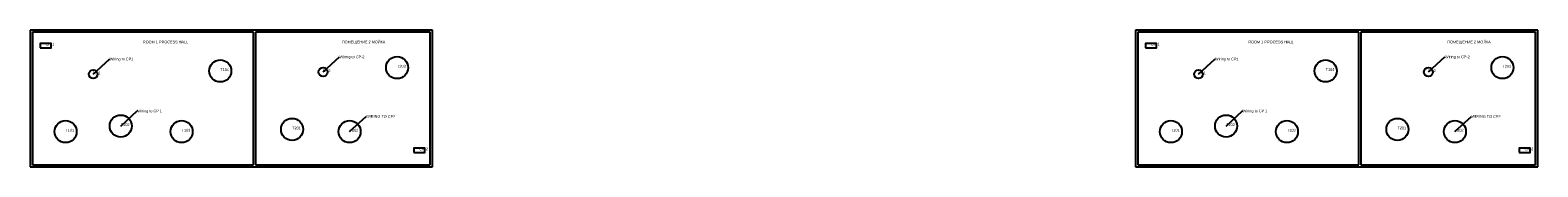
# Model space of a CAD drawing. Header units: inches. Extents: x -5000000000 to 136200, y -200 to 3000000000.
import ezdxf
from ezdxf import colors
from ezdxf.entities.mleader import LeaderData, LeaderLine
from ezdxf.math import Vec2, Vec3

# ---------------------------------------------------------------- set-up
doc = ezdxf.new("R2010")
doc.units = ezdxf.units.IN
for name, color, linetype in [('E-CALLOUT', 7, 'Continuous'), ('E-PANEL', 7, 'Continuous'), ('EQUIPMENT', 7, 'Continuous'), ('ROOMS', 7, 'Continuous'), ('TAGS', 7, 'Continuous'), ('WALLS', 7, 'Continuous')]:
    doc.layers.add(name, color=color, linetype=linetype)

msp = doc.modelspace()

# ---------------------------------------------------------------- linework, layer by layer
at = {"layer": 'E-PANEL'}
for points in [[(700, 10600), (1700, 10600), (1700, 11000), (700, 11000)], [(100700, 10600), (101700, 10600), (101700, 11000), (100700, 11000)], [(34500, 1100), (35500, 1100), (35500, 1500), (34500, 1500)], [(134500, 1100), (135500, 1100), (135500, 1500), (134500, 1500)]]:
    msp.add_lwpolyline(points, close=True, dxfattribs=at)
at = {"layer": 'EQUIPMENT'}
for centre, radius in [((33000, 8800), 1000), ((133000, 8800), 1000), ((5500, 8200), 400), ((17000, 8500), 1000), ((26300, 8400), 400), ((105500, 8200), 400), ((117000, 8500), 1000), ((126300, 8400), 400), ((8000, 3500), 1000), ((23500, 3200), 1000), ((108000, 3500), 1000), ((123500, 3200), 1000), ((3000, 3000), 1000), ((13500, 3000), 1000), ((28700, 3000), 1000), ((103000, 3000), 1000), ((113500, 3000), 1000), ((128700, 3000), 1000)]:
    msp.add_circle(centre, radius, dxfattribs=at)
at = {"layer": 'WALLS'}
for p, q in [((36200, 12200), (-200, 12200)), ((-200, 12200), (-200, -200)), ((20000, 12000), (0, 12000)), ((0, 12000), (0, 0)), ((20000, 0), (20000, 12000)), ((36000, 12000), (20200, 12000)), ((20200, 12000), (20200, 0)), ((36000, 0), (36000, 12000)), ((36200, -200), (36200, 12200)), ((136200, 12200), (99800, 12200)), ((99800, 12200), (99800, -200)), ((120000, 12000), (100000, 12000)), ((100000, 12000), (100000, 0)), ((120000, 0), (120000, 12000)), ((136000, 12000), (120200, 12000)), ((120200, 12000), (120200, 0)), ((136000, 0), (136000, 12000)), ((136200, -200), (136200, 12200)), ((0, 0), (20000, 0)), ((20200, 0), (36000, 0)), ((100000, 0), (120000, 0)), ((120200, 0), (136000, 0)), ((-200, -200), (36200, -200)), ((99800, -200), (136200, -200))]:
    msp.add_line(p, q, dxfattribs=at)

# ---------------------------------------------------------------- texts
at = {"layer": 'ROOMS'}
for s, p in [('ROOM 1 PROCESS HALL', (10000, 11000)), ('ПОМЕЩЕНИЕ 2 МОЙКА', (28000, 11000)), ('ROOM 1 PROCESS HALL', (110000, 11000)), ('ПОМЕЩЕНИЕ 2 МОЙКА', (128000, 11000))]:
    msp.add_text(s, height=250, dxfattribs=at).set_placement(p)
at = {"layer": 'TAGS'}
for s, p in [('CP-1', (1200, 10800)), ('CP-1', (101200, 10800)), ('M11', (5500, 8200)), ('T104', (17000, 8500)), ('M12', (26300, 8400)), ('T203', (33000, 8800)), ('M11', (105500, 8200)), ('T104', (117000, 8500)), ('M12', (126300, 8400)), ('T203', (133000, 8800)), ('T101', (3000, 3000)), ('T102', (8000, 3500)), ('T103', (13500, 3000)), ('T201', (23500, 3200)), ('T202', (28700, 3000)), ('T101', (103000, 3000)), ('T102', (108000, 3500)), ('T103', (113500, 3000)), ('T201', (123500, 3200)), ('T202', (128700, 3000)), ('CP-2', (35000, 1300)), ('CP-2', (135000, 1300))]:
    msp.add_text(s, height=250, dxfattribs=at).set_placement(p)

# ---------------------------------------------------------------- leaders
at = {"layer": 'E-CALLOUT'}
ml = msp.add_multileader_mtext('Standard', dxfattribs=at)
ml.set_content('Wiring to CP1')
ml.set_leader_properties(linetype='ByLayer')
ml.build(insert=Vec2(0, 0))
ctx = ml.context
ctx.base_point, ctx.char_height = Vec3(6998, 9575), 250
notes = []
notes.append((ctx, [(0, (1, 1, 0), (6990, 9575), (1, 0), 8, [(0, [(5500, 8200)], 0, [])])]))
ctx.mtext.insert = Vec3(7000, 9700)
ml = msp.add_multileader_mtext('Standard', dxfattribs=at)
ml.set_content('Wiring to CP-2')
ml.set_leader_properties(linetype='ByLayer')
ml.build(insert=Vec2(0, 0))
ctx = ml.context
ctx.base_point, ctx.char_height = Vec3(27798, 9775), 250
notes.append((ctx, [(0, (1, 1, 0), (27790, 9775), (1, 0), 8, [(0, [(26300, 8400)], 0, [])])]))
ctx.mtext.insert = Vec3(27800, 9900)
ml = msp.add_multileader_mtext('Standard', dxfattribs=at)
ml.set_content('Wiring to CP1')
ml.set_leader_properties(linetype='ByLayer')
ml.build(insert=Vec2(0, 0))
ctx = ml.context
ctx.base_point, ctx.char_height = Vec3(106998, 9575), 250
notes.append((ctx, [(0, (1, 1, 0), (106990, 9575), (1, 0), 8, [(0, [(105500, 8200)], 0, [])])]))
ctx.mtext.insert = Vec3(107000, 9700)
ml = msp.add_multileader_mtext('Standard', dxfattribs=at)
ml.set_content('Wiring to CP-2')
ml.set_leader_properties(linetype='ByLayer')
ml.build(insert=Vec2(0, 0))
ctx = ml.context
ctx.base_point, ctx.char_height = Vec3(127798, 9775), 250
notes.append((ctx, [(0, (1, 1, 0), (127790, 9775), (1, 0), 8, [(0, [(126300, 8400)], 0, [])])]))
ctx.mtext.insert = Vec3(127800, 9900)
ml = msp.add_multileader_mtext('Standard', dxfattribs=at)
ml.set_content('Wiring to CP 1')
ml.set_leader_properties(linetype='ByLayer')
ml.build(insert=Vec2(0, 0))
ctx = ml.context
ctx.base_point, ctx.char_height = Vec3(9498, 4875), 250
notes.append((ctx, [(0, (1, 1, 0), (9490, 4875), (1, 0), 8, [(0, [(8000, 3500)], 0, [])])]))
ctx.mtext.insert = Vec3(9500, 5000)
ml = msp.add_multileader_mtext('Standard', dxfattribs=at)
ml.set_content('WIRING TO CP2')
ml.set_leader_properties(linetype='ByLayer')
ml.build(insert=Vec2(0, 0))
ctx = ml.context
ctx.base_point, ctx.char_height = Vec3(30198, 4375), 250
notes.append((ctx, [(0, (1, 1, 0), (30190, 4375), (1, 0), 8, [(0, [(28700, 3000)], 0, [])])]))
ctx.mtext.insert = Vec3(30200, 4500)
ml = msp.add_multileader_mtext('Standard', dxfattribs=at)
ml.set_content('Wiring to CP 1')
ml.set_leader_properties(linetype='ByLayer')
ml.build(insert=Vec2(0, 0))
ctx = ml.context
ctx.base_point, ctx.char_height = Vec3(109498, 4875), 250
notes.append((ctx, [(0, (1, 1, 0), (109490, 4875), (1, 0), 8, [(0, [(108000, 3500)], 0, [])])]))
ctx.mtext.insert = Vec3(109500, 5000)
ml = msp.add_multileader_mtext('Standard', dxfattribs=at)
ml.set_content('WIRING TO CP2')
ml.set_leader_properties(linetype='ByLayer')
ml.build(insert=Vec2(0, 0))
ctx = ml.context
ctx.base_point, ctx.char_height = Vec3(130198, 4375), 250
notes.append((ctx, [(0, (1, 1, 0), (130190, 4375), (1, 0), 8, [(0, [(128700, 3000)], 0, [])])]))
ctx.mtext.insert = Vec3(130200, 4500)
for ctx, leaders in notes:
    for number, flags, end, landing, length, lines in leaders:
        leader = LeaderData()
        leader.index, (leader.has_last_leader_line, leader.has_dogleg_vector, leader.attachment_direction) = number, flags
        leader.last_leader_point, leader.dogleg_vector, leader.dogleg_length = Vec3(end), Vec3(landing), length
        for number, points, colour, breaks in lines:
            line = LeaderLine()
            line.index, line.vertices, line.color, line.breaks = number, Vec3.list(points), colors.encode_raw_color(colour), breaks
            leader.lines.append(line)
        ctx.leaders.append(leader)

doc.saveas('drawing.dxf')
